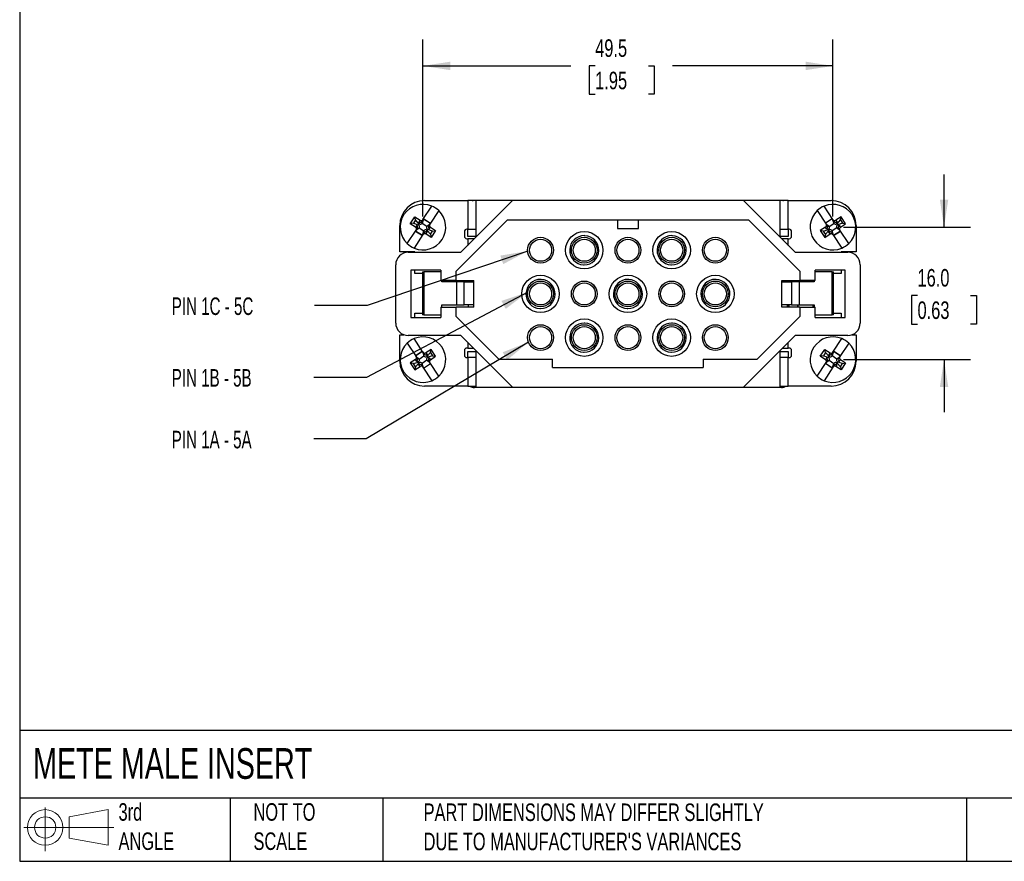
# Model space of a CAD drawing. Header units: millimetres. Extents: x 6 to 273, y 6 to 210.
# Tile 1 of 4: x 6 to 125, y 6 to 108. Entities that reach past the tile are written whole.
import ezdxf

# ---------------------------------------------------------------- set-up
doc = ezdxf.new("R2010")
doc.units = ezdxf.units.MM
doc.linetypes.add('SLD-Solid', pattern=[0])
doc.layers.add('DIMENSIONS', color=140, linetype='SLD-Solid', lineweight=25)
doc.layers.add('TEXT', color=140, linetype='SLD-Solid', lineweight=25)
doc.layers.add('SLD-DEFPOINTS', color=7, linetype='Continuous')
doc.styles.add('SLDTEXTSTYLE0', font='TXT', dxfattribs={"width": 0.7})
doc.styles.add('SLDTEXTSTYLE2', font='TXT', dxfattribs={"width": 0.645455})
doc.dimstyles.new('SLDDIMSTYLE0', dxfattribs={"dimtxt": 2.158008, "dimasz": 3.302, "dimexe": 0, "dimexo": 0.0625, "dimgap": 0.539502, "dimtad": 0, "dimtih": 1, "dimtoh": 1, "dimrnd": 1e-09, "dimzin": 12, "dimdsep": 46, "dimtxsty": 'SLDTEXTSTYLE0', "dimsah": 1, "dimcen": 0.09, "dimadec": 0, "dimazin": 3, "dimtfac": 1, "dimtofl": 0, "dimtmove": 0, "dimatfit": 3, "dimfxl": 0, "dimfrac": 2, "dimtolj": 1, "dimtzin": 12, "dimarcsym": 0})
doc.dimstyles.new('SLDDIMSTYLE1', dxfattribs={"dimtxt": 2.158008, "dimasz": 3.302, "dimexe": 0, "dimexo": 0.0625, "dimgap": 0.539502, "dimtad": 0, "dimtih": 1, "dimtoh": 1, "dimrnd": 1e-09, "dimzin": 4, "dimdsep": 46, "dimtxsty": 'SLDTEXTSTYLE0', "dimsah": 1, "dimcen": 0.09, "dimadec": 0, "dimazin": 1, "dimtfac": 1, "dimtmove": 0, "dimatfit": 0, "dimfxl": 0, "dimfrac": 2, "dimtolj": 1, "dimtzin": 12, "dimarcsym": 0})
doc.dimstyles.new('SLDDIMSTYLE2', dxfattribs={"dimtxt": 0.18, "dimasz": 3.302, "dimexe": 0, "dimexo": 0.0625, "dimgap": 0, "dimtad": 0, "dimtih": 1, "dimtoh": 1, "dimdec": 0, "dimrnd": 1e-09, "dimzin": 0, "dimdsep": 46, "dimtxsty": 'Standard', "dimsah": 1, "dimcen": 0.09, "dimadec": 0, "dimazin": 0, "dimtfac": 3.302, "dimtdec": 0, "dimtofl": 0, "dimtmove": 0, "dimatfit": 3, "dimfxl": 0, "dimfrac": 2, "dimtolj": 1, "dimtzin": 0, "dimarcsym": 0})

# ---------------------------------------------------------------- blocks, each defined once
blk = doc.blocks.new('Block11')
at = {"color": 7, "linetype": 'SLD-Solid', "lineweight": 18}
for p, q in [((2.59, 5.31), (2.59, 0)), ((5.48, 4.17), (10.18, 5.03)), ((10.18, 5.03), (10.18, 0.73)), ((5.48, 1.6), (5.48, 4.17)), ((0, 2.88), (10.87, 2.88)), ((5.48, 1.6), (10.18, 0.73))]:
    blk.add_line(p, q, dxfattribs=at)
for radius in [2.15, 1.29]:
    blk.add_circle((2.59, 2.88), radius, dxfattribs=at)
blk = doc.blocks.new('Block12')
at = {"layer": 'SLD-DEFPOINTS'}
blk.add_blockref('Block11', (0, 0), dxfattribs=at)
blk = doc.blocks.new('_D')
at = {"layer": 'DIMENSIONS'}
for p, q in [((55.04, 84.18), (55.04, 105.55)), ((104.54, 84.18), (104.54, 105.55)), ((55.04, 102.37), (72.91, 102.37)), ((75.83, 102.37), (75.11, 102.37)), ((75.11, 102.37), (75.11, 98.94)), ((82.25, 102.37), (82.97, 102.37)), ((82.97, 102.37), (82.97, 98.94)), ((104.54, 102.37), (85.17, 102.37)), ((75.11, 98.94), (75.83, 98.94)), ((82.97, 98.94), (82.25, 98.94))]:
    blk.add_line(p, q, dxfattribs=at)
for points in [[(55.04, 102.37), (58.34, 101.86), (58.34, 102.88)], [(104.54, 102.37), (101.24, 102.88), (101.24, 101.86)]]:
    blk.add_solid(points, dxfattribs=at)
at = {"layer": 'DIMENSIONS', "char_height": 2.117, "attachment_point": 1, "style": 'SLDTEXTSTYLE0'}
for s, insert in [('49.5', (75.83, 105.58)), ('1.95', (75.83, 101.67))]:
    blk.add_mtext(s, dxfattribs=dict(at, insert=insert))
blk = doc.blocks.new('_D_1')
at = {"layer": 'DIMENSIONS'}
for p, q in [((117.95, 82.91), (117.95, 89.26)), ((105.81, 82.91), (121.13, 82.91)), ((114.75, 74.64), (114.02, 74.64)), ((114.02, 74.64), (114.02, 71.21)), ((121.16, 74.64), (121.88, 74.64)), ((121.88, 74.64), (121.88, 71.21)), ((114.02, 71.21), (114.75, 71.21)), ((121.88, 71.21), (121.16, 71.21)), ((105.81, 66.91), (121.13, 66.91)), ((117.95, 66.91), (117.95, 60.56))]:
    blk.add_line(p, q, dxfattribs=at)
for points in [[(117.95, 82.91), (118.46, 86.21), (117.45, 86.21)], [(117.95, 66.91), (117.45, 63.61), (118.46, 63.61)]]:
    blk.add_solid(points, dxfattribs=at)
at = {"layer": 'DIMENSIONS', "char_height": 2.117, "attachment_point": 1, "style": 'SLDTEXTSTYLE0'}
for s, insert in [('16.0', (114.75, 77.85)), ('0.63', (114.75, 73.94))]:
    blk.add_mtext(s, dxfattribs=dict(at, insert=insert))

msp = doc.modelspace()

# ---------------------------------------------------------------- linework, layer by layer
for p, q in [((55.24, 86.11), (60.442, 86.11)), ((59.616, 79.869), (65.897, 86.15)), ((60.442, 86.11), (60.442, 82.66)), ((61.449, 86.11), (60.442, 86.11)), ((61.248, 86.15), (61.449, 86.15)), ((61.449, 81.701), (61.449, 86.15)), ((61.449, 86.15), (65.897, 86.15)), ((65.897, 86.15), (93.683, 86.15)), ((93.683, 86.15), (99.964, 79.869)), ((93.683, 86.15), (98.131, 86.15)), ((98.131, 86.15), (98.131, 81.701)), ((98.131, 86.15), (98.332, 86.15)), ((99.138, 86.11), (98.131, 86.11)), ((99.138, 86.11), (104.34, 86.11)), ((99.138, 82.66), (99.138, 86.11)), ((55.036, 83.818), (56.1, 85.447)), ((56.938, 84.9), (55.874, 83.271)), ((102.642, 84.9), (103.706, 83.271)), ((104.543, 83.818), (103.479, 85.447)), ((53.511, 83.311), (54.058, 84.149)), ((53.889, 83.391), (53.511, 83.311)), ((54.139, 82.901), (53.511, 83.311)), ((54.137, 83.77), (53.889, 83.391)), ((53.889, 83.391), (54.459, 83.204)), ((54.137, 83.77), (54.058, 84.149)), ((54.058, 84.149), (54.686, 83.738)), ((54.537, 83.323), (54.137, 83.77)), ((54.537, 83.323), (54.459, 83.204)), ((54.593, 83.287), (54.537, 83.323)), ((54.686, 83.738), (54.544, 83.521)), ((54.544, 83.521), (54.593, 83.287)), ((54.927, 83.357), (54.88, 83.58)), ((54.89, 83.594), (55.036, 83.818)), ((54.928, 83.359), (54.927, 83.357)), ((55.115, 83.929), (54.928, 83.359)), ((55.496, 82.988), (54.928, 83.359)), ((55.114, 83.936), (55.115, 83.929)), ((55.114, 83.936), (55.951, 83.39)), ((55.115, 83.929), (55.943, 83.388)), ((55.496, 82.988), (55.943, 83.388)), ((55.874, 83.271), (55.727, 83.047)), ((55.943, 83.388), (55.951, 83.39)), ((65.191, 83.738), (59.037, 77.584)), ((94.389, 83.738), (65.191, 83.738)), ((78.534, 83.738), (78.534, 82.733)), ((81.046, 82.733), (81.046, 83.738)), ((100.543, 77.584), (94.389, 83.738)), ((104.466, 83.936), (103.629, 83.39)), ((103.637, 83.388), (103.629, 83.39)), ((104.465, 83.929), (103.637, 83.388)), ((104.084, 82.988), (103.637, 83.388)), ((103.706, 83.271), (103.853, 83.047)), ((104.084, 82.988), (104.652, 83.359)), ((104.466, 83.936), (104.465, 83.929)), ((104.465, 83.929), (104.652, 83.359)), ((104.69, 83.594), (104.543, 83.818)), ((104.652, 83.359), (104.653, 83.357)), ((104.653, 83.357), (104.7, 83.58)), ((105.522, 84.149), (104.894, 83.738)), ((104.894, 83.738), (105.036, 83.521)), ((105.036, 83.521), (104.987, 83.287)), ((104.987, 83.287), (105.043, 83.323)), ((105.043, 83.323), (105.443, 83.77)), ((105.043, 83.323), (105.121, 83.204)), ((105.691, 83.391), (105.121, 83.204)), ((105.441, 82.901), (106.069, 83.311)), ((105.443, 83.77), (105.522, 84.149)), ((105.443, 83.77), (105.691, 83.391)), ((106.069, 83.311), (105.522, 84.149)), ((105.691, 83.391), (106.069, 83.311)), ((52.24, 79.91), (52.24, 83.11)), ((53.142, 80.919), (54.206, 82.548)), ((54.137, 82.431), (54.129, 82.43)), ((54.966, 81.883), (54.129, 82.43)), ((54.584, 82.831), (54.137, 82.431)), ((54.137, 82.431), (54.965, 81.89)), ((54.28, 83.118), (54.139, 82.901)), ((54.206, 82.548), (54.353, 82.772)), ((54.515, 83.167), (54.28, 83.118)), ((54.362, 82.786), (54.585, 82.833)), ((54.459, 83.204), (54.515, 83.167)), ((54.585, 82.833), (54.584, 82.831)), ((54.584, 82.831), (55.152, 82.46)), ((54.965, 81.89), (55.152, 82.46)), ((55.043, 82.001), (55.19, 82.225)), ((55.152, 82.46), (55.153, 82.462)), ((55.153, 82.462), (55.2, 82.239)), ((55.394, 82.081), (55.536, 82.298)), ((56.022, 81.671), (55.394, 82.081)), ((55.536, 82.298), (55.487, 82.532)), ((55.487, 82.532), (55.543, 82.496)), ((55.718, 83.033), (55.495, 82.986)), ((55.495, 82.986), (55.496, 82.988)), ((55.543, 82.496), (55.621, 82.615)), ((55.543, 82.496), (55.943, 82.049)), ((55.565, 82.652), (55.799, 82.701)), ((55.621, 82.615), (55.565, 82.652)), ((56.191, 82.428), (55.621, 82.615)), ((55.799, 82.701), (55.941, 82.918)), ((55.941, 82.918), (56.569, 82.508)), ((55.943, 82.049), (56.191, 82.428)), ((55.943, 82.049), (56.022, 81.671)), ((56.569, 82.508), (56.022, 81.671)), ((56.191, 82.428), (56.569, 82.508)), ((60.04, 82.36), (60.04, 81.81)), ((60.442, 82.66), (60.34, 82.66)), ((60.442, 82.66), (61.449, 82.66)), ((60.444, 81.778), (60.444, 82.66)), ((78.534, 82.733), (81.046, 82.733)), ((98.131, 82.66), (99.138, 82.66)), ((99.136, 82.66), (99.136, 81.778)), ((99.24, 82.66), (99.138, 82.66)), ((99.54, 81.81), (99.54, 82.36)), ((103.639, 82.918), (103.011, 82.508)), ((103.011, 82.508), (103.558, 81.671)), ((103.389, 82.428), (103.011, 82.508)), ((103.389, 82.428), (103.959, 82.615)), ((103.637, 82.049), (103.389, 82.428)), ((103.558, 81.671), (104.186, 82.081)), ((103.637, 82.049), (103.558, 81.671)), ((104.037, 82.496), (103.637, 82.049)), ((103.78, 82.701), (103.639, 82.918)), ((104.015, 82.652), (103.78, 82.701)), ((103.862, 83.033), (104.085, 82.986)), ((103.959, 82.615), (104.015, 82.652)), ((104.037, 82.496), (103.959, 82.615)), ((104.093, 82.532), (104.037, 82.496)), ((104.044, 82.298), (104.093, 82.532)), ((104.186, 82.081), (104.044, 82.298)), ((104.085, 82.986), (104.084, 82.988)), ((104.427, 82.462), (104.38, 82.239)), ((104.536, 82.001), (104.39, 82.225)), ((104.428, 82.46), (104.427, 82.462)), ((104.996, 82.831), (104.428, 82.46)), ((104.615, 81.89), (104.428, 82.46)), ((104.614, 81.883), (105.451, 82.43)), ((105.443, 82.431), (104.615, 81.89)), ((105.218, 82.786), (104.995, 82.833)), ((104.995, 82.833), (104.996, 82.831)), ((104.996, 82.831), (105.443, 82.431)), ((105.121, 83.204), (105.065, 83.167)), ((105.065, 83.167), (105.299, 83.118)), ((105.374, 82.548), (105.227, 82.772)), ((105.299, 83.118), (105.441, 82.901)), ((106.438, 80.919), (105.374, 82.548)), ((105.443, 82.431), (105.451, 82.43)), ((107.34, 83.11), (107.34, 79.91)), ((55.043, 82.001), (53.979, 80.372)), ((54.966, 81.883), (54.965, 81.89)), ((60.34, 81.51), (60.44, 81.51)), ((61.257, 81.51), (60.44, 81.51)), ((60.44, 81.51), (60.44, 80.693)), ((61.449, 81.778), (60.444, 81.778)), ((74.602, 81.876), (74.514, 81.879)), ((85.155, 81.876), (85.066, 81.879)), ((99.136, 81.778), (98.131, 81.778)), ((99.14, 81.51), (98.323, 81.51)), ((99.14, 81.51), (99.24, 81.51)), ((99.14, 80.693), (99.14, 81.51)), ((104.536, 82.001), (105.6, 80.372)), ((104.614, 81.883), (104.615, 81.89)), ((54.04, 79.91), (52.24, 79.91)), ((53.258, 79.869), (59.616, 79.869)), ((54.04, 79.869), (54.04, 79.91)), ((99.964, 79.869), (106.322, 79.869)), ((107.34, 79.91), (105.54, 79.91)), ((105.54, 79.91), (105.54, 79.869)), ((51.75, 71.326), (51.75, 78.361)), ((57.177, 77.708), (53.559, 77.708)), ((53.559, 77.708), (53.559, 71.979)), ((54.04, 77.31), (54.04, 77.708)), ((54.984, 77.31), (54.04, 77.31)), ((54.984, 77.51), (55.13, 77.51)), ((54.984, 77.51), (54.984, 72.31)), ((55.13, 77.51), (55.13, 72.31)), ((57.177, 77.51), (55.13, 77.51)), ((57.177, 77.708), (57.177, 76.452)), ((59.037, 76.452), (59.037, 77.584)), ((74.425, 78.363), (74.514, 78.361)), ((84.978, 78.363), (85.066, 78.361)), ((100.543, 77.584), (100.543, 76.452)), ((106.02, 77.708), (102.402, 77.708)), ((102.402, 76.452), (102.402, 77.708)), ((104.449, 77.51), (102.402, 77.51)), ((104.449, 72.31), (104.449, 77.51)), ((104.449, 77.51), (104.596, 77.51)), ((104.596, 72.31), (104.596, 77.51)), ((105.54, 77.31), (104.596, 77.31)), ((105.54, 77.708), (105.54, 77.31)), ((106.02, 71.979), (106.02, 77.708)), ((107.829, 78.361), (107.829, 71.326)), ((59.037, 76.452), (57.177, 76.452)), ((57.307, 76.31), (57.307, 76.452)), ((59.088, 76.31), (57.307, 76.31)), ((59.037, 76.452), (61.197, 76.452)), ((59.088, 76.31), (59.088, 73.51)), ((60.027, 76.31), (59.088, 76.31)), ((60.027, 73.51), (60.027, 76.31)), ((60.027, 76.31), (61.197, 76.31)), ((60.54, 76.452), (60.54, 76.31)), ((61.197, 73.236), (61.197, 76.452)), ((69.326, 76.6), (69.237, 76.602)), ((79.879, 76.6), (79.79, 76.602)), ((90.431, 76.6), (90.342, 76.602)), ((98.382, 73.236), (98.382, 76.452)), ((98.382, 76.452), (100.543, 76.452)), ((98.382, 76.31), (99.553, 76.31)), ((99.04, 76.452), (99.04, 76.31)), ((99.219, 76.36), (99.04, 76.36)), ((99.212, 76.452), (99.223, 76.31)), ((99.553, 76.31), (99.553, 73.51)), ((100.492, 76.31), (99.553, 76.31)), ((100.24, 76.334), (100.228, 76.452)), ((100.24, 76.452), (100.24, 76.334)), ((100.24, 76.334), (100.24, 76.31)), ((100.34, 76.31), (100.34, 76.452)), ((100.492, 73.51), (100.492, 76.31)), ((102.273, 76.31), (100.492, 76.31)), ((102.402, 76.452), (100.543, 76.452)), ((102.14, 76.31), (102.14, 76.452)), ((102.24, 76.333), (102.24, 76.452)), ((102.273, 76.452), (102.273, 76.31)), ((57.177, 73.236), (57.177, 71.979)), ((57.177, 73.236), (59.037, 73.236)), ((57.307, 73.51), (59.088, 73.51)), ((57.307, 73.236), (57.307, 73.51)), ((59.037, 72.103), (59.037, 73.236)), ((61.197, 73.236), (59.037, 73.236)), ((59.088, 73.51), (60.027, 73.51)), ((61.197, 73.51), (60.027, 73.51)), ((60.54, 73.236), (60.54, 73.51)), ((69.149, 73.087), (69.237, 73.085)), ((79.701, 73.087), (79.79, 73.085)), ((90.254, 73.087), (90.342, 73.085)), ((99.553, 73.51), (98.382, 73.51)), ((100.543, 73.236), (98.382, 73.236)), ((99.04, 73.236), (99.04, 73.51)), ((99.04, 73.46), (99.219, 73.46)), ((99.223, 73.51), (99.202, 73.236)), ((99.553, 73.51), (100.492, 73.51)), ((100.24, 73.485), (100.215, 73.236)), ((100.24, 73.51), (100.24, 73.485)), ((100.24, 73.485), (100.24, 73.236)), ((100.34, 73.236), (100.34, 73.51)), ((100.492, 73.51), (102.273, 73.51)), ((100.543, 73.236), (100.543, 72.103)), ((100.543, 73.236), (102.402, 73.236)), ((102.14, 73.236), (102.14, 73.51)), ((102.273, 73.51), (102.273, 73.236)), ((102.402, 71.979), (102.402, 73.236)), ((53.559, 71.979), (57.177, 71.979)), ((54.04, 72.51), (54.984, 72.51)), ((54.04, 71.979), (54.04, 72.51)), ((55.13, 72.31), (54.984, 72.31)), ((55.13, 72.31), (57.177, 72.31)), ((59.037, 72.103), (64.186, 66.954)), ((95.394, 66.954), (100.543, 72.103)), ((102.402, 72.31), (104.449, 72.31)), ((102.402, 71.979), (106.02, 71.979)), ((104.596, 72.31), (104.449, 72.31)), ((104.596, 72.51), (105.54, 72.51)), ((105.54, 72.51), (105.54, 71.979)), ((74.602, 71.324), (74.514, 71.326)), ((85.155, 71.324), (85.066, 71.326)), ((52.24, 69.91), (52.742, 69.91)), ((52.24, 66.71), (52.24, 69.91)), ((59.616, 69.819), (53.258, 69.819)), ((55.043, 67.818), (53.979, 69.447)), ((65.897, 63.537), (59.616, 69.819)), ((60.44, 68.995), (60.44, 68.31)), ((99.964, 69.819), (93.683, 63.537)), ((99.14, 68.31), (99.14, 68.995)), ((106.322, 69.819), (99.964, 69.819)), ((104.536, 67.818), (105.6, 69.447)), ((106.838, 69.91), (107.34, 69.91)), ((107.34, 69.91), (107.34, 66.71)), ((53.142, 68.9), (54.206, 67.271)), ((54.966, 67.936), (54.129, 67.39)), ((54.137, 67.388), (54.965, 67.929)), ((54.966, 67.936), (54.965, 67.929)), ((54.965, 67.929), (55.152, 67.359)), ((55.043, 67.818), (55.19, 67.594)), ((56.022, 68.149), (55.394, 67.738)), ((55.543, 67.323), (55.943, 67.77)), ((55.943, 67.77), (56.022, 68.149)), ((55.943, 67.77), (56.191, 67.391)), ((56.569, 67.311), (56.022, 68.149)), ((60.04, 68.01), (60.04, 67.46)), ((60.44, 68.31), (60.34, 68.31)), ((60.44, 68.31), (61.125, 68.31)), ((60.444, 67.16), (60.444, 67.909)), ((60.444, 67.909), (61.449, 67.909)), ((61.449, 63.537), (61.449, 67.986)), ((74.425, 67.811), (74.514, 67.809)), ((84.978, 67.811), (85.066, 67.809)), ((98.131, 67.986), (98.131, 63.537)), ((98.131, 67.909), (99.136, 67.909)), ((98.455, 68.31), (99.14, 68.31)), ((99.136, 67.909), (99.136, 67.16)), ((99.24, 68.31), (99.14, 68.31)), ((99.54, 67.46), (99.54, 68.01)), ((103.011, 67.311), (103.558, 68.149)), ((103.637, 67.77), (103.389, 67.391)), ((103.558, 68.149), (104.186, 67.738)), ((103.637, 67.77), (103.558, 68.149)), ((104.037, 67.323), (103.637, 67.77)), ((104.536, 67.818), (104.39, 67.594)), ((104.615, 67.929), (104.428, 67.359)), ((104.614, 67.936), (104.615, 67.929)), ((104.614, 67.936), (105.451, 67.39)), ((105.443, 67.388), (104.615, 67.929)), ((106.438, 68.9), (105.374, 67.271)), ((54.139, 66.918), (53.511, 66.508)), ((53.889, 66.428), (54.459, 66.615)), ((54.137, 67.388), (54.129, 67.39)), ((54.584, 66.988), (54.137, 67.388)), ((54.28, 66.701), (54.139, 66.918)), ((54.206, 67.271), (54.353, 67.047)), ((54.515, 66.652), (54.28, 66.701)), ((54.362, 67.033), (54.585, 66.986)), ((54.459, 66.615), (54.515, 66.652)), ((54.537, 66.496), (54.459, 66.615)), ((54.584, 66.988), (55.152, 67.359)), ((54.585, 66.986), (54.584, 66.988)), ((55.496, 66.831), (54.928, 66.46)), ((55.152, 67.359), (55.153, 67.357)), ((55.153, 67.357), (55.2, 67.58)), ((55.394, 67.738), (55.536, 67.521)), ((55.536, 67.521), (55.487, 67.287)), ((55.487, 67.287), (55.543, 67.323)), ((55.718, 66.786), (55.495, 66.833)), ((55.495, 66.833), (55.496, 66.831)), ((55.496, 66.831), (55.943, 66.431)), ((55.543, 67.323), (55.621, 67.204)), ((55.621, 67.204), (55.565, 67.167)), ((55.565, 67.167), (55.799, 67.118)), ((56.191, 67.391), (55.621, 67.204)), ((55.874, 66.548), (55.727, 66.772)), ((55.799, 67.118), (55.941, 66.901)), ((55.941, 66.901), (56.569, 67.311)), ((56.191, 67.391), (56.569, 67.311)), ((60.34, 67.16), (60.442, 67.16)), ((60.442, 67.16), (60.442, 63.71)), ((61.449, 67.16), (60.442, 67.16)), ((64.186, 66.954), (70.695, 66.954)), ((70.695, 65.949), (70.695, 66.954)), ((88.885, 66.954), (88.885, 65.949)), ((88.885, 66.954), (95.394, 66.954)), ((99.138, 67.16), (98.131, 67.16)), ((99.138, 67.16), (99.24, 67.16)), ((99.138, 63.71), (99.138, 67.16)), ((103.389, 67.391), (103.011, 67.311)), ((103.639, 66.901), (103.011, 67.311)), ((103.389, 67.391), (103.959, 67.204)), ((104.084, 66.831), (103.637, 66.431)), ((103.78, 67.118), (103.639, 66.901)), ((103.706, 66.548), (103.853, 66.772)), ((104.015, 67.167), (103.78, 67.118)), ((103.862, 66.786), (104.085, 66.833)), ((104.037, 67.323), (103.959, 67.204)), ((103.959, 67.204), (104.015, 67.167)), ((104.093, 67.287), (104.037, 67.323)), ((104.186, 67.738), (104.044, 67.521)), ((104.044, 67.521), (104.093, 67.287)), ((104.085, 66.833), (104.084, 66.831)), ((104.084, 66.831), (104.652, 66.46)), ((104.427, 67.357), (104.38, 67.58)), ((104.428, 67.359), (104.427, 67.357)), ((104.996, 66.988), (104.428, 67.359)), ((105.218, 67.033), (104.995, 66.986)), ((104.995, 66.986), (104.996, 66.988)), ((104.996, 66.988), (105.443, 67.388)), ((105.043, 66.496), (105.121, 66.615)), ((105.065, 66.652), (105.299, 66.701)), ((105.121, 66.615), (105.065, 66.652)), ((105.691, 66.428), (105.121, 66.615)), ((105.374, 67.271), (105.227, 67.047)), ((105.299, 66.701), (105.441, 66.918)), ((105.441, 66.918), (106.069, 66.508)), ((105.443, 67.388), (105.451, 67.39)), ((53.889, 66.428), (53.511, 66.508)), ((53.511, 66.508), (54.058, 65.671)), ((54.137, 66.049), (53.889, 66.428)), ((54.058, 65.671), (54.686, 66.081)), ((54.137, 66.049), (54.058, 65.671)), ((54.537, 66.496), (54.137, 66.049)), ((54.593, 66.532), (54.537, 66.496)), ((54.544, 66.298), (54.593, 66.532)), ((54.686, 66.081), (54.544, 66.298)), ((54.927, 66.462), (54.88, 66.239)), ((54.89, 66.225), (55.036, 66.001)), ((54.928, 66.46), (54.927, 66.462)), ((55.115, 65.89), (54.928, 66.46)), ((55.036, 66.001), (56.1, 64.372)), ((55.114, 65.883), (55.951, 66.43)), ((55.114, 65.883), (55.115, 65.89)), ((55.115, 65.89), (55.943, 66.431)), ((56.938, 64.919), (55.874, 66.548)), ((55.943, 66.431), (55.951, 66.43)), ((70.695, 65.949), (88.885, 65.949)), ((102.642, 64.919), (103.706, 66.548)), ((104.543, 66.001), (103.479, 64.372)), ((103.637, 66.431), (103.629, 66.43)), ((104.466, 65.883), (103.629, 66.43)), ((104.465, 65.89), (103.637, 66.431)), ((104.465, 65.89), (104.652, 66.46)), ((104.466, 65.883), (104.465, 65.89)), ((104.69, 66.225), (104.543, 66.001)), ((104.652, 66.46), (104.653, 66.462)), ((104.653, 66.462), (104.7, 66.239)), ((104.894, 66.081), (105.036, 66.298)), ((105.522, 65.671), (104.894, 66.081)), ((105.036, 66.298), (104.987, 66.532)), ((104.987, 66.532), (105.043, 66.496)), ((105.043, 66.496), (105.443, 66.049)), ((105.443, 66.049), (105.691, 66.428)), ((105.443, 66.049), (105.522, 65.671)), ((106.069, 66.508), (105.522, 65.671)), ((105.691, 66.428), (106.069, 66.508)), ((60.442, 63.71), (55.24, 63.71)), ((60.442, 63.71), (61.449, 63.71)), ((61.449, 63.537), (61.248, 63.537)), ((65.897, 63.537), (61.449, 63.537)), ((93.683, 63.537), (65.897, 63.537)), ((98.131, 63.537), (93.683, 63.537)), ((98.131, 63.71), (99.138, 63.71)), ((98.332, 63.537), (98.131, 63.537)), ((104.34, 63.71), (99.138, 63.71))]:
    msp.add_line(p, q)
at = {"flags": 128}
for points in [[(60.996, 86.11), (61.091, 86.134), (61.248, 86.15)], [(98.332, 86.15), (98.489, 86.134), (98.583, 86.11)]]:
    msp.add_lwpolyline(points, dxfattribs=at)
for centre, radius in [((74.514, 80.12), 2.261), ((85.066, 80.12), 2.261), ((69.237, 80.12), 1.558), ((69.237, 80.12), 1.332), ((74.514, 80.12), 1.558), ((74.514, 80.12), 1.332), ((79.79, 80.12), 1.558), ((79.79, 80.12), 1.332), ((85.066, 80.12), 1.558), ((85.066, 80.12), 1.332), ((90.342, 80.12), 1.558), ((90.342, 80.12), 1.332), ((69.237, 74.844), 2.261), ((69.237, 74.844), 1.558), ((69.237, 74.844), 1.332), ((74.514, 74.844), 1.558), ((74.514, 74.844), 1.332), ((79.79, 74.844), 2.261), ((79.79, 74.844), 1.558), ((79.79, 74.844), 1.332), ((85.066, 74.844), 1.558), ((85.066, 74.844), 1.332), ((90.342, 74.844), 2.261), ((90.342, 74.844), 1.558), ((90.342, 74.844), 1.332), ((74.514, 69.567), 2.261), ((85.066, 69.567), 2.261), ((69.237, 69.567), 1.558), ((69.237, 69.567), 1.332), ((74.514, 69.567), 1.558), ((74.514, 69.567), 1.332), ((79.79, 69.567), 1.558), ((79.79, 69.567), 1.332), ((85.066, 69.567), 1.558), ((85.066, 69.567), 1.332), ((90.342, 69.567), 1.558), ((90.342, 69.567), 1.332)]:
    msp.add_circle(centre, radius)
for centre, radius, start, end in [((55.24, 83.11), 3, 90, 180), ((55.04, 82.91), 2.75, 67.31806, 226.3667), ((104.54, 82.91), 2.75, 313.6333, 112.68194), ((104.34, 83.11), 3, 0, 90), ((55.04, 82.91), 2.75, 247.31806, 46.3667), ((55.04, 82.91), 2.75, 46.3667, 67.31806), ((104.54, 82.91), 2.75, 133.6333, 292.68194), ((104.54, 82.91), 2.75, 112.68194, 133.6333), ((60.34, 82.36), 0.3, 90, 180), ((99.24, 82.36), 0.3, 0, 90), ((55.04, 82.91), 2.75, 226.3667, 247.31806), ((60.34, 81.81), 0.3, 180, 270), ((74.514, 80.12), 1.759, 90, 267.11082), ((74.514, 80.12), 1.759, 270, 87.11082), ((85.066, 80.12), 1.759, 90, 267.11082), ((85.066, 80.12), 1.759, 270, 87.11082), ((99.24, 81.81), 0.3, 270, 0), ((104.54, 82.91), 2.75, 292.68194, 313.6333), ((53.258, 78.361), 1.507, 90, 180), ((106.322, 78.361), 1.507, 360, 90), ((69.237, 74.844), 1.759, 90, 267.11082), ((69.237, 74.844), 1.759, 270, 87.11082), ((79.79, 74.844), 1.759, 90, 267.11082), ((79.79, 74.844), 1.759, 270, 87.11082), ((90.342, 74.844), 1.759, 90, 267.11082), ((90.342, 74.844), 1.759, 270, 87.11082), ((53.258, 71.326), 1.508, 180, 270), ((74.514, 69.567), 1.759, 90, 267.11082), ((74.514, 69.567), 1.759, 270, 87.11082), ((85.066, 69.567), 1.759, 90, 267.11082), ((85.066, 69.567), 1.759, 270, 87.11082), ((106.322, 71.326), 1.508, 270, 360), ((55.04, 66.91), 2.75, 112.68194, 133.6333), ((55.04, 66.91), 2.75, 313.6333, 112.68194), ((104.54, 66.91), 2.75, 67.31806, 226.3667), ((104.54, 66.91), 2.75, 46.3667, 67.31806), ((55.04, 66.91), 2.75, 133.6333, 292.68194), ((60.34, 68.01), 0.3, 90, 180), ((99.24, 68.01), 0.3, 0, 90), ((104.54, 66.91), 2.75, 247.31806, 46.3667), ((55.24, 66.71), 3, 180, 270), ((60.34, 67.46), 0.3, 180, 270), ((99.24, 67.46), 0.3, 270, 0), ((104.34, 66.71), 3, 270, 0), ((55.04, 66.91), 2.75, 292.68194, 313.6333), ((104.54, 66.91), 2.75, 226.3667, 247.31806), ((61.248, 64.341), 0.804, 231.7909, 270), ((98.332, 64.341), 0.804, 270, 308.2091)]:
    msp.add_arc(centre, radius, start, end)
for centre, major_axis, ratio, start_param, end_param in [((54.676, 83.723), (0.247, -0.047), 0.9529198, 4.3364493, 5.8402081), ((54.72, 83.513), (-0.055, 0.262), 0.9351131, 2.3897132, 3.8934721), ((54.827, 83.955), (-0.142, -0.217), 0.9659258, 0, 1.5707963), ((54.817, 83.94), (0.016, 0.408), 0.3876798, 3.6492388, 3.7162763), ((56.083, 83.135), (0.142, 0.217), 0.9659258, 1.5707963, 3.1415927), ((103.497, 83.135), (-0.142, 0.217), 0.9659258, 3.1415927, 4.712389), ((104.753, 83.955), (0.142, -0.217), 0.9659258, 4.712389, 6.2831853), ((104.86, 83.513), (0.055, 0.262), 0.9351131, 2.3897132, 3.8934721), ((104.763, 83.94), (-0.016, 0.408), 0.3876798, 2.566909, 2.6339465), ((104.904, 83.723), (0.247, 0.047), 0.9529198, 3.5845699, 5.0883287), ((53.997, 82.684), (-0.142, -0.217), 0.9659258, 1.5707963, 3.1415927), ((54.148, 82.916), (-0.142, 0.208), 0.9529198, 3.5845699, 5.0883287), ((54.007, 82.7), (0.367, 0.179), 0.3876798, 5.7085017, 5.7755392), ((54.359, 82.96), (-0.262, -0.055), 0.9351131, 2.3897132, 3.8934721), ((55.253, 81.864), (0.142, 0.217), 0.9659258, 0, 1.5707963), ((55.36, 82.306), (0.055, -0.262), 0.9351131, 2.3897132, 3.8934721), ((55.263, 81.879), (0.016, 0.408), 0.3876798, 0.5076461, 0.5746836), ((55.404, 82.096), (0.247, -0.047), 0.9529198, 1.1948566, 2.6986154), ((55.721, 82.859), (0.262, 0.055), 0.9351131, 2.3897132, 3.8934721), ((55.931, 82.903), (-0.142, 0.208), 0.9529198, 0.4429772, 1.946736), ((56.073, 83.12), (0.367, 0.179), 0.3876798, 2.566909, 2.6339465), ((103.648, 82.903), (0.142, 0.208), 0.9529198, 4.3364493, 5.8402081), ((103.507, 83.12), (0.367, -0.179), 0.3876798, 0.5076461, 0.5746836), ((103.859, 82.859), (-0.262, 0.055), 0.9351131, 2.3897132, 3.8934721), ((104.176, 82.096), (0.247, 0.047), 0.9529198, 0.4429772, 1.946736), ((104.22, 82.306), (-0.055, -0.262), 0.9351131, 2.3897132, 3.8934721), ((104.327, 81.864), (-0.142, 0.217), 0.9659258, 4.712389, 6.2831853), ((104.317, 81.879), (-0.016, 0.408), 0.3876798, 5.7085017, 5.7755392), ((105.221, 82.96), (0.262, -0.055), 0.9351131, 2.3897132, 3.8934721), ((105.431, 82.916), (0.142, 0.208), 0.9529198, 1.1948566, 2.6986154), ((105.573, 82.7), (0.367, -0.179), 0.3876798, 3.6492388, 3.7162763), ((105.583, 82.684), (0.142, -0.217), 0.9659258, 3.1415927, 4.712389), ((55.253, 67.955), (0.142, -0.217), 0.9659258, 4.712389, 6.2831853), ((104.327, 67.955), (-0.142, -0.217), 0.9659258, 0, 1.5707963), ((53.997, 67.135), (-0.142, 0.217), 0.9659258, 3.1415927, 4.712389), ((54.148, 66.903), (0.142, 0.208), 0.9529198, 4.3364493, 5.8402081), ((54.007, 67.12), (0.367, -0.179), 0.3876798, 0.5076461, 0.5746836), ((54.359, 66.859), (-0.262, 0.055), 0.9351131, 2.3897132, 3.8934721), ((54.72, 66.306), (-0.055, -0.262), 0.9351131, 2.3897132, 3.8934721), ((55.36, 67.513), (0.055, 0.262), 0.9351131, 2.3897132, 3.8934721), ((55.263, 67.94), (-0.016, 0.408), 0.3876798, 2.566909, 2.6339465), ((55.404, 67.723), (0.247, 0.047), 0.9529198, 3.5845699, 5.0883287), ((55.721, 66.96), (0.262, -0.055), 0.9351131, 2.3897132, 3.8934721), ((55.931, 66.916), (0.142, 0.208), 0.9529198, 1.1948566, 2.6986154), ((56.073, 66.7), (0.367, -0.179), 0.3876798, 3.6492388, 3.7162763), ((56.083, 66.684), (0.142, -0.217), 0.9659258, 3.1415927, 4.712389), ((103.497, 66.684), (-0.142, -0.217), 0.9659258, 1.5707963, 3.1415927), ((103.648, 66.916), (-0.142, 0.208), 0.9529198, 3.5845699, 5.0883287), ((103.507, 66.7), (0.367, 0.179), 0.3876798, 5.7085017, 5.7755392), ((103.859, 66.96), (-0.262, -0.055), 0.9351131, 2.3897132, 3.8934721), ((104.176, 67.723), (0.247, -0.047), 0.9529198, 4.3364493, 5.8402081), ((104.22, 67.513), (-0.055, 0.262), 0.9351131, 2.3897132, 3.8934721), ((104.317, 67.94), (0.016, 0.408), 0.3876798, 3.6492388, 3.7162763), ((104.86, 66.306), (0.055, -0.262), 0.9351131, 2.3897132, 3.8934721), ((105.221, 66.859), (0.262, 0.055), 0.9351131, 2.3897132, 3.8934721), ((105.431, 66.903), (-0.142, 0.208), 0.9529198, 0.4429772, 1.946736), ((105.573, 67.12), (0.367, 0.179), 0.3876798, 2.566909, 2.6339465), ((105.583, 67.135), (0.142, 0.217), 0.9659258, 1.5707963, 3.1415927), ((54.676, 66.096), (0.247, 0.047), 0.9529198, 0.4429772, 1.946736), ((54.827, 65.864), (-0.142, 0.217), 0.9659258, 4.712389, 6.2831853), ((54.817, 65.879), (-0.016, 0.408), 0.3876798, 5.7085017, 5.7755392), ((104.753, 65.864), (0.142, 0.217), 0.9659258, 0, 1.5707963), ((104.763, 65.879), (0.016, 0.408), 0.3876798, 0.5076461, 0.5746836), ((104.904, 66.096), (0.247, -0.047), 0.9529198, 1.1948566, 2.6986154)]:
    msp.add_ellipse(centre, major_axis=major_axis, ratio=ratio, start_param=start_param, end_param=end_param)
msp.add_open_spline([(102.24, 73.236), (102.24, 73.247), (102.24, 73.319), (102.24, 73.409), (102.24, 73.486)], degree=3, knots=[0, 0, 0, 0, 0.15864139, 1, 1, 1, 1])
at = {"layer": 'TEXT'}
for p, q in [((6.35, 209.55), (6.35, 6.35)), ((273.05, 22.126), (6.35, 22.126)), ((273.05, 13.97), (6.35, 13.97)), ((31.75, 13.97), (31.75, 6.35)), ((50.212, 13.97), (50.212, 6.35)), ((120.646, 13.97), (120.646, 6.35)), ((6.35, 6.35), (273.05, 6.35))]:
    msp.add_line(p, q, dxfattribs=at)

# ---------------------------------------------------------------- block references
at = {"layer": 'SLD-DEFPOINTS'}
msp.add_blockref('Block12', (6.838, 7.554), dxfattribs=at)

# ---------------------------------------------------------------- texts
at = {"layer": 'TEXT', "attachment_point": 1}
for s, insert, char_height, style in [('PIN 1C - 5C', (24.708, 74.421), 2.11667, 'SLDTEXTSTYLE2'), ('PIN 1B - 5B', (24.708, 65.772), 2.11667, 'SLDTEXTSTYLE2'), ('PIN 1A - 5A', (24.708, 58.317), 2.11667, 'SLDTEXTSTYLE2'), ('METE MALE INSERT', (7.966, 20.011), 3.70417, 'SLDTEXTSTYLE0'), ('3rd^JANGLE', (18.282, 13.367), 2.1167, 'SLDTEXTSTYLE0'), ('NOT TO^JSCALE', (34.575, 13.367), 2.11667, 'SLDTEXTSTYLE0'), ("PART DIMENSIONS MAY DIFFER SLIGHTLY ^JDUE TO MANUFACTURER'S VARIANCES", (55.119, 13.33), 2.11667, 'SLDTEXTSTYLE0')]:
    msp.add_mtext(s, dxfattribs=dict(at, insert=insert, char_height=char_height, style=style))

# ---------------------------------------------------------------- dimensions: what is measured, and where the dimension line sits
at = {"layer": 'DIMENSIONS'}
for base, p1, p2, angle, dimstyle, picture, middle in [((104.54, 102.373), (55.04, 82.91), (104.54, 82.91), 0, 'SLDDIMSTYLE0', '_D', (79.04, 102.373)), ((117.953, 66.91), (104.54, 82.91), (104.54, 66.91), 90, 'SLDDIMSTYLE1', '_D_1', (117.953, 74.643))]:
    dim = msp.add_linear_dim(base=base, p1=p1, p2=p2, angle=angle, dimstyle=dimstyle, dxfattribs=at)
    dim.commit()
    dim.dimension.update_dxf_attribs({"geometry": picture, "text_midpoint": middle, "dimtype": 160})

# ---------------------------------------------------------------- leaders
at = {"layer": 'TEXT'}
for points in [[(67.683, 80.014), (48.288, 73.467), (41.938, 73.467)], [(67.695, 75.063), (48.218, 64.756), (41.868, 64.756)], [(67.777, 69.027), (48.202, 57.357), (41.852, 57.357)]]:
    msp.add_leader(points, dimstyle='SLDDIMSTYLE2', dxfattribs=at)

doc.saveas('drawing.dxf')
